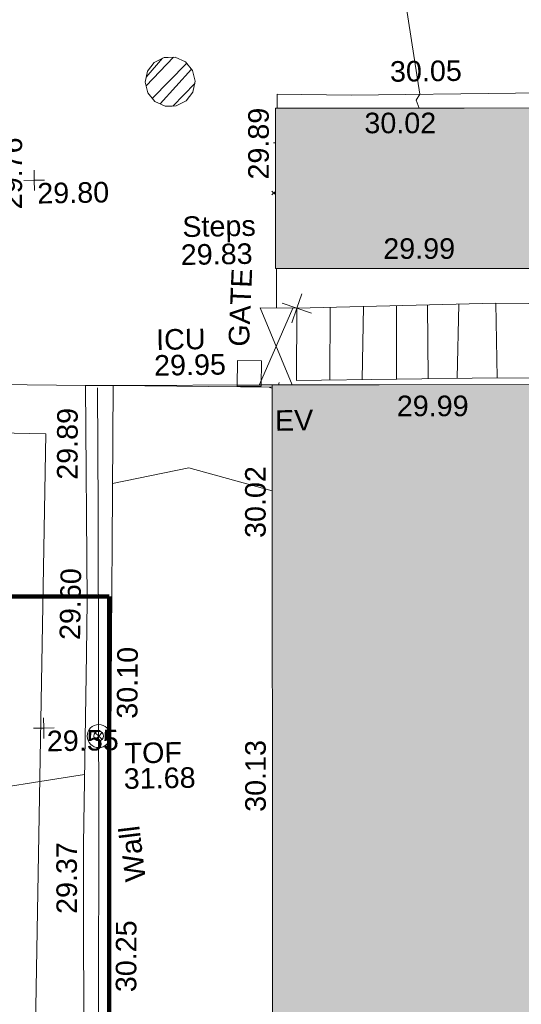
# Model space of a CAD drawing. Header units: millimetres. Extents: x -287732 to 520720, y -103372 to 287754.
# Tile 250 of 256: x 56640 to 65790, y 50540 to 68512. Entities that reach past the tile are written whole.
import ezdxf

# ---------------------------------------------------------------- set-up
doc = ezdxf.new("R2010")
doc.units = ezdxf.units.MM
doc.linetypes.add('IMPORT-HIDDEN2 _3_', pattern=[4762.5, 3175, -1587.5])
doc.linetypes.add('IMPORT-UG_ELEC_STREET LIGHTING_QLB2 _2_', pattern=[2700, 1500, -300.0000000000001, 0, -250, 150, -300.0000000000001, 0, -200])
for name, color, linetype, lineweight, true_color in [('00__TOPO__TOP_OF_FENCE_SYMBOL', 7, 'Continuous', 9, 0x666666), ('00_TOPO_EAVE', 7, 'Continuous', 9, 0x666666), ('00_TOPO_LEVEL_FLOOR', 7, 'Continuous', 9, 0x666666), ('00_UAV_BUILDING_OUTLINE', 5, 'Continuous', 9, 0x0000ff), ('00_UAV_CONCRETE', 9, 'Continuous', 9, 0x808080), ('00_UAV_EAVE', 7, 'Continuous', 9, 0x666666), ('00_UAV_FENCE', 7, 'Continuous', 9, 0x264c2f), ('00_UAV_FENCE_2D', 7, 'Continuous', 9, 0x264c2f), ('00_UAV_GATE', 7, 'Continuous', 9, 0xa50000), ('00_UAV_LEVEL_SPOT', 7, 'Continuous', 9, 0x666666), ('00_UAV_SERV_IC', 5, 'Continuous', 9, 0x0000ff), ('00_UAV_STEPS', 7, 'Continuous', 9, 0x666666), ('00_UAV_TOP_OF_FENCE', 6, 'Continuous', 9, 0xff00ff), ('00_UAV_WALL', 7, 'Continuous', 9, 0x7c00a5), ('01_DTM_CONTOUR_MJR', 7, 'Continuous', 9, 0x7f3f00), ('01_DTM_CONTOUR_MNR', 7, 'Continuous', 9, 0xa5a552), ('12333-PUM-2D-U-0001-C01 - Rev2_REVIT IMPORT_dwg', 7, 'Continuous', 9, 0x767676), ('A_RHA_Line', 7, 'Continuous', 9, 0x00a600), ('PUM-CHAMBER EXTENTS', 6, 'IMPORT-HIDDEN2 _3_', 9, 0xff00ff)]:
    doc.layers.add(name, color=color, linetype=linetype, lineweight=lineweight, true_color=true_color)
for name, color, linetype, lineweight in [('00_UAV_ROAD_EDGE', 7, 'Continuous', 9), ('00_UAV_SURFACE', 7, 'Continuous', 9), ('A_RHA_Detail', 7, 'Continuous', 9), ('A_RHA_Floor', 7, 'Continuous', 9), ('GEN-TEXT', 7, 'Continuous', 9)]:
    doc.layers.add(name, color=color, linetype=linetype, lineweight=lineweight)
doc.styles.add('Swis721 Lt BT_2', font='swissl.ttf', dxfattribs={"height": 375})

# ---------------------------------------------------------------- blocks, each defined once
blk = doc.blocks.new('12333-PUM-2D-U-0001-C01 - Rev2_REVIT IMPORT_dwg_MSL_Eaves_SYM_1-V92-Site Location Plan Proposed')
at = {"layer": '00_TOPO_EAVE', "color": 254, "true_color": 0xcccccc}
for p, q in [((-226.85057466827, 73.85312522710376), (-356.5791934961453, 116.0873754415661)), ((78.32184800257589, 240.5769041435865), (116.0873754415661, 356.5791934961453))]:
    blk.add_line(p, q, dxfattribs=at)
blk = doc.blocks.new('12333-PUM-2D-U-0001-C01 - Rev2_REVIT IMPORT_dwg__U74-2077604-Site Location Plan Proposed')
at = {"layer": '00_UAV_GATE', "color": 9, "true_color": 0xe1aaaa}
blk.add_line((261.5216509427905, -1407.438293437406), (-299.8943170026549, 7.962325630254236), dxfattribs=at)
at = {"layer": '00_UAV_GATE', "color": 9, "true_color": 0xe1aaaa, "flags": 128}
blk.add_lwpolyline([(-299.8943170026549, 7.962325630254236), (299.8943170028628, -7.962325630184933), (-337.1273043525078, -1394.386916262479), (-37.23297741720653, -1402.349242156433)], dxfattribs=at)
blk = doc.blocks.new('12333-PUM-2D-U-0001-C01 - Rev2_REVIT IMPORT_dwg_MSL_Node_Linework_1-2077247-Site Location Plan Proposed')
at = {"layer": '00_UAV_STEPS', "color": 254, "true_color": 0xcccccc, "flags": 128}
for points in [[(256.5421955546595, 704.8438894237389), (0, 0), (-704.8438894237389, 256.5421955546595)], [(704.8438894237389, -256.5421955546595), (0, 0), (-256.5421955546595, -704.8438894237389)]]:
    blk.add_lwpolyline(points, dxfattribs=at)
blk = doc.blocks.new('12333-PUM-2D-U-0001-C01 - Rev2_REVIT IMPORT_dwg_MSL_Node_LineworkTOF-2077248-Site Location Plan Proposed')
at = {"layer": '00__TOPO__TOP_OF_FENCE_SYMBOL', "color": 254, "true_color": 0xcccccc, "flags": 128}
for points in [[(165.3591892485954, 165.3591892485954), (0, 0), (-165.3591892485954, 165.3591892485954)], [(165.3591892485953, -165.3591892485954), (0, 0), (-165.3591892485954, -165.3591892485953)]]:
    blk.add_lwpolyline(points, dxfattribs=at)
at = {"layer": '00__TOPO__TOP_OF_FENCE_SYMBOL', "color": 254, "true_color": 0xcccccc}
for radius in [562.5594001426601, 233.853208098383]:
    blk.add_circle((0, 0), radius, dxfattribs=at)
blk = doc.blocks.new('12333-PUM-2D-U-0001-C01 - Rev2_REVIT IMPORT_dwg_MSL_FLlvl_SYM-V162-Site Location Plan Proposed')
at = {"layer": '00_TOPO_LEVEL_FLOOR', "color": 254, "true_color": 0xcccccc}
blk.add_line((-31.8395741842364, 1.732587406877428e-11), (-38.92611017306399, 8.662937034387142e-12), dxfattribs=at)
blk = doc.blocks.new('12333-PUM-2D-U-0001-C01 - Rev2_REVIT IMPORT_dwg_UAV-2077255-Site Location Plan Proposed')
at = {"layer": '00_UAV_LEVEL_SPOT', "color": 254, "true_color": 0xcccccc, "flags": 128}
for points in [[(500.0000000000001, 0), (0, 0), (0, 500.0000000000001)], [(0, -500.0000000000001), (0, 0), (-500.0000000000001, 0)]]:
    blk.add_lwpolyline(points, dxfattribs=at)
blk = doc.blocks.new('12333-PUM-2D-U-0001-C01 - Rev2_REVIT IMPORT_dwg_UAV-V203-Site Location Plan Proposed')
at = {"layer": '00_UAV_LEVEL_SPOT', "color": 254, "true_color": 0xeaeaea}
blk.add_line((-145.5463075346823, 1.386069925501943e-10), (-499.9999999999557, 1.386069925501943e-10), dxfattribs=at)
at = {"layer": '00_UAV_LEVEL_SPOT', "color": 254, "true_color": 0xcccccc, "flags": 128}
for points in [[(500.0000000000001, 0), (0, 0), (0, 500.0000000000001)], [(1.386069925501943e-10, -499.9999999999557), (1.386069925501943e-10, 1.386069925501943e-10), (-145.5463075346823, 1.386069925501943e-10)]]:
    blk.add_lwpolyline(points, dxfattribs=at)
blk = doc.blocks.new('12333-PUM-2D-U-0001-C01 - Rev2_REVIT IMPORT_dwg_MGS62954_T2_Galway_ITM_3d_Rev1-2077680-Site Location Plan Proposed')
at = {"layer": '00_UAV_CONCRETE', "color": 254, "true_color": 0xcccccc, "flags": 128}
blk.add_lwpolyline([(533975329.7631215, 725617966.0985793), (533975419.7425, 725621351.8120003), (533973807.504135, 725621373.7336589), (533972183.7425001, 725621395.812), (533969564.7425, 725621435.812), (533968809.7500442, 725621439.2264379), (533965805.7425, 725621452.8120002), (533964459.7425001, 725621496.8120003), (533964455.1654094, 725621240.4949224)], dxfattribs=at)
at = {"layer": '00_UAV_FENCE', "color": 254, "true_color": 0xcccccc, "flags": 128}
blk.add_lwpolyline([(533964750.7425, 725617580.8120002), (533964378.7266773, 725617594.2021675), (533964391.4353591, 725618312.908854)], dxfattribs=at)
at = {"layer": '00_UAV_FENCE_2D', "color": 254, "true_color": 0xcccccc, "flags": 128}
for points in [[(533973554.4964005, 725617483.9338702), (533969572.7425001, 725617576.8120002), (533968381.7425, 725617611.8120002), (533964750.7425, 725617580.8120002)], [(533990964.1186976, 725596634.5562297), (533987912.7885001, 725596664.6665002), (533983992.7885001, 725596759.6665001), (533978558.7885, 725596850.6665001), (533974087.7885002, 725596902.6665001), (533969196.7885, 725596983.6665001), (533963895.7885001, 725597063.6665001), (533960784.0595002, 725597139.8885002), (533960859.0595002, 725601247.8885001), (533960914.0595002, 725605285.8885002), (533960967.7425002, 725607837.8120002), (533961063.7425001, 725613958.8120003), (533961090.6646549, 725616194.2439687)], [(533973531.8926664, 725616156.9733452), (533969547.1097108, 725616223.2255832), (533968381.230439, 725616250.4537603), (533964718.6585372, 725616262.5901963)]]:
    blk.add_lwpolyline(points, dxfattribs=at)
at = {"layer": '00_UAV_SERV_IC', "color": 254, "true_color": 0xcccccc, "flags": 128}
blk.add_lwpolyline([(533964076.8385, 725616169.2775), (533963636.8385, 725616181.2775), (533963649.5530718, 725616647.4784648), (533964089.5530718, 725616635.4784648)], close=True, dxfattribs=at)
at = {"layer": '00_UAV_STEPS', "color": 254, "true_color": 0xcccccc}
for p, q in [((533965358.5530574, 725617586.0012393), (533965330.5362282, 725616260.5626553)), ((533965965.3722246, 725617591.1820142), (533965919.138756, 725616258.6122398)), ((533966566.3369574, 725617596.3128065), (533966545.2843082, 725616256.5374204)), ((533967135.6369646, 725617601.1732583), (533967121.5960894, 725616254.627732)), ((533967706.8770671, 725617606.0502737), (533967654.4709473, 725616252.8619778))]:
    blk.add_line(p, q, dxfattribs=at)
at = {"layer": '00_UAV_STEPS', "color": 254, "true_color": 0xcccccc, "flags": 128}
blk.add_lwpolyline([(533968381.7425, 725617611.8120002), (533968381.230439, 725616250.4537603), (533964718.6585372, 725616262.5901963), (533964750.7425, 725617580.8120002)], close=True, dxfattribs=at)
at = {"layer": '00_UAV_SURFACE', "color": 254, "true_color": 0xcccccc}
for p, q in [((533960870.0503604, 725616238.0270385), (533959182.6394672, 725616287.0084558)), ((533961375.2657838, 725616229.9713452), (533964274.7533785, 725616148.8625956)), ((533961375.2657839, 725616229.9713452), (533964275.5048328, 725616192.9769939))]:
    blk.add_line(p, q, dxfattribs=at)
at = {"layer": '00_UAV_WALL', "color": 254, "true_color": 0xcccccc, "flags": 128}
blk.add_lwpolyline([(533960596.1900002, 725601650.0255003), (533960664.1329563, 725606346.3936038), (533960686.1900002, 725607871.0255002), (533960802.279188, 725611338.7042763), (533960834.8385002, 725612311.2775003), (533960870.0503604, 725616238.0270385), (533960961.6767714, 725616236.5660493), (533961375.2657841, 725616229.9713453), (533961304.1900002, 725613355.0255), (533961262.7147147, 725611649.9304314), (533961196.1900002, 725608915.0255), (533961150.0219418, 725606653.3536563), (533961114.1900003, 725604898.0255003)], dxfattribs=at)
at = {"layer": '01_DTM_CONTOUR_MJR', "color": 254, "true_color": 0xcccccc, "flags": 128}
for points in [[(533967044.4572659, 725621196.3883619), (533966990.3846155, 725621339.2307694), (533967060.0000002, 725621450.0000002), (533966685.2534136, 725624205.7242609), (533966750.1256377, 725626213.8891993)], [(533961331.01796, 725614440.1901997), (533962727.6718315, 725614701.1462661), (533964242.5136212, 725614256.2157795)]]:
    blk.add_lwpolyline(points, dxfattribs=at)
at = {"layer": '01_DTM_CONTOUR_MNR', "color": 254, "true_color": 0xcccccc}
blk.add_line((533960728.6658965, 725609139.8151885), (533959911.5081909, 725609026.6154559), dxfattribs=at)
at = {"layer": '01_DTM_CONTOUR_MNR', "color": 254, "true_color": 0xeaeaea, "flags": 128}
blk.add_lwpolyline([(533959911.5081909, 725609026.6154559), (533959219.5828383, 725608930.7639885), (533959007.1864613, 725608910.6795597)], dxfattribs=at)
for name, p, xscale, yscale, zscale in [('12333-PUM-2D-U-0001-C01 - Rev2_REVIT IMPORT_dwg_MSL_FLlvl_SYM-V162-Site Location Plan Proposed', (533964567.8385001, 725620609.2774999), 4.94, 4.94, 4.94), ('12333-PUM-2D-U-0001-C01 - Rev2_REVIT IMPORT_dwg_UAV-2077255-Site Location Plan Proposed', (533960000.0000001, 725620000.0000001), 0.375, 0.375, 0.375), ('12333-PUM-2D-U-0001-C01 - Rev2_REVIT IMPORT_dwg_MSL_Node_Linework_1-2077247-Site Location Plan Proposed', (533964750.7425, 725617580.8120002), 0.375, 0.375, 0.375), ('12333-PUM-2D-U-0001-C01 - Rev2_REVIT IMPORT_dwg_MSL_Eaves_SYM_1-V92-Site Location Plan Proposed', (533964359.4759071, 725616100.8299665), 0.375, 0.375, 0.375), ('12333-PUM-2D-U-0001-C01 - Rev2_REVIT IMPORT_dwg_UAV-V203-Site Location Plan Proposed', (533960000.0000001, 725610000), 0.375, 0.375, 0.375), ('12333-PUM-2D-U-0001-C01 - Rev2_REVIT IMPORT_dwg_MSL_Node_LineworkTOF-2077248-Site Location Plan Proposed', (533960999.4015907, 725609836.8596339), 0.375, 0.375, 0.375)]:
    blk.add_blockref(name, p, dxfattribs=dict(xscale=xscale, yscale=yscale, zscale=zscale))
blk.add_blockref('12333-PUM-2D-U-0001-C01 - Rev2_REVIT IMPORT_dwg__U74-2077604-Site Location Plan Proposed', (533964378.7266773, 725617594.2021675))
at = {"layer": '00_UAV_BUILDING_OUTLINE', "color": 251, "true_color": 0x666666, "char_height": 375, "width": 1495.902363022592, "attachment_point": 1, "line_spacing_factor": 1.005061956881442, "style": 'Swis721 Lt BT_2'}
for s, insert, rotation in [('29.89', (533963903.9463626, 725619945.7196171), 89.02410561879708), ('30.02', (533966043.9386567, 725621128.5777053), 359.02410561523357), ('29.99', (533966348.4217779, 725618830.477492), 359.0241056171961), ('29.99', (533966544.9651737, 725615954.696929), 359.0241056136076), ('30.02', (533963732.7221813, 725613405.5756942), 89.02410562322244), ('30.13', (533963647.5830796, 725608407.4534109), 89.02410562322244)]:
    blk.add_mtext(s, dxfattribs=dict(at, insert=insert, rotation=rotation))
at = {"layer": '00_UAV_CONCRETE', "color": 251, "true_color": 0x666666, "insert": (533966525.0812257, 725622060.1183097), "char_height": 375, "width": 1495.902363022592, "attachment_point": 1, "rotation": 359.74088278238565, "line_spacing_factor": 1.005061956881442, "style": 'Swis721 Lt BT_2'}
blk.add_mtext('30.05', dxfattribs=at)
at = {"layer": '00_UAV_EAVE', "insert": (533964315.4728648, 725615725.1130973), "char_height": 375, "width": 736.078940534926, "attachment_point": 1, "line_spacing_factor": 1.005061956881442, "style": 'Swis721 Lt BT_2'}
blk.add_mtext('EV', dxfattribs=at)
at = {"layer": '00_UAV_GATE', "color": 251, "true_color": 0x666666, "insert": (533963487.71699, 725616912.9296861), "char_height": 375, "width": 1567.13580888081, "attachment_point": 1, "rotation": 86.51985195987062, "line_spacing_factor": 1.005061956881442, "style": 'Swis721 Lt BT_2'}
blk.add_mtext('GATE', dxfattribs=at)
at = {"layer": '00_UAV_LEVEL_SPOT', "char_height": 375, "width": 1495.902363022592, "attachment_point": 1, "line_spacing_factor": 1.005061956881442, "style": 'Swis721 Lt BT_2'}
for s, insert in [('29.80', (533960051.8765643, 725619949.1441547)), ('29.55', (533960051.8765643, 725609949.1441548))]:
    blk.add_mtext(s, dxfattribs=dict(at, insert=insert))
at = {"layer": '00_UAV_ROAD_EDGE', "color": 251, "true_color": 0x666666, "insert": (533959393.300954, 725619481.8407521), "char_height": 375, "width": 1495.902363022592, "attachment_point": 1, "rotation": 88.92888960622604, "line_spacing_factor": 1.005061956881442, "style": 'Swis721 Lt BT_2'}
blk.add_mtext('29.76', dxfattribs=at)
at = {"layer": '00_UAV_SERV_IC', "color": 251, "true_color": 0x666666, "char_height": 375, "attachment_point": 1, "line_spacing_factor": 1.005061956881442, "style": 'Swis721 Lt BT_2'}
for s, insert, width in [('ICU', (533962172.3194651, 725617240.4070729), 1021.012723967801), ('29.95', (533962127.4913146, 725616770.028072), 1495.902363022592)]:
    blk.add_mtext(s, dxfattribs=dict(at, insert=insert, width=width))
at = {"layer": '00_UAV_STEPS', "char_height": 375, "attachment_point": 1, "line_spacing_factor": 1.005061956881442, "style": 'Swis721 Lt BT_2'}
for s, insert, width in [('Steps', (533962686.9632679, 725619292.1262647), 1552.889119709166), ('29.83', (533962649.4438469, 725618782.0047573), 1495.902363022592)]:
    blk.add_mtext(s, dxfattribs=dict(at, insert=insert, width=width))
at = {"layer": '00_UAV_TOP_OF_FENCE', "color": 251, "true_color": 0x666666, "char_height": 375, "attachment_point": 1, "line_spacing_factor": 1.005061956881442, "style": 'Swis721 Lt BT_2'}
for s, insert, width in [('TOF', (533961465.1254897, 725609702.4236945), 1163.479615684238), ('31.68', (533961442.7018479, 725609239.0469897), 1495.902363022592)]:
    blk.add_mtext(s, dxfattribs=dict(at, insert=insert, width=width))
at = {"layer": '00_UAV_WALL', "color": 251, "true_color": 0x666666, "char_height": 375, "attachment_point": 1, "line_spacing_factor": 1.005061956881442, "style": 'Swis721 Lt BT_2'}
for s, insert, width, rotation in [('29.89', (533960319.9535698, 725614527.859392), 1495.902363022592, 88.86114153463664), ('29.60', (533960315.5235295, 725611604.82698), 1495.902363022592, 88.11874999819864), ('30.10', (533961335.1447805, 725610149.5075347), 1495.902363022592, 88.60659364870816), ('Wall', (533961441.2127747, 725607153.8128628), 1130.237340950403, 95.95020533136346), ('29.37', (533960172.5715688, 725606603.5312458), 1495.902363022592, 89.1711524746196), ('30.25', (533961228.415491, 725605158.0614204), 1495.902363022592, 88.83056970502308)]:
    blk.add_mtext(s, dxfattribs=dict(at, insert=insert, width=width, rotation=rotation))
blk = doc.blocks.new('12333-PUM-2D-U-0001-C01 - Rev2_REVIT IMPORT_dwg-1620468-Site Location Plan Proposed')
at = {"layer": 'PUM-CHAMBER EXTENTS', "true_color": 0xffaaff}
h = blk.add_hatch(dxfattribs=at)
h.set_pattern_fill('FP_3', color=211, style=0, pattern_type=2)
h.set_pattern_definition([(45, (-533641079.65, -725615854.3560001), (-265.1650429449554, 265.1650429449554), []), (45, (-533640902.873, -725615854.3560001), (-265.1650429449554, 265.1650429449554), [])])
h.paths.add_polyline_path([(321329.7574046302, 5457.036908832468), (321532.9429010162, 5457.036908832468), (321716.006707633, 5545.195791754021), (321842.690792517, 5704.05260962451), (321887.9038189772, 5902.143821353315), (321842.6907925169, 6100.23503308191), (321716.006707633, 6259.09185095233), (321532.9429010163, 6347.250733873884), (321329.75740463, 6347.250733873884), (321146.6935980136, 6259.09185095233), (321020.0095131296, 6100.23503308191), (320974.7964866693, 5902.143821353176), (321020.0095131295, 5704.052609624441), (321146.6935980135, 5545.195791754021)])
at = {"layer": 'GEN-TEXT', "color": 253, "true_color": 0xaaaaaa}
for p, q in [((323314.808323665, 3810.185650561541), (323251.9948137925, 3872.999160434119)), ((323251.9948137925, 3802.288482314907), (323315.7599914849, 3866.053660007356))]:
    blk.add_line(p, q, dxfattribs=at)
at = {"layer": 'PUM-CHAMBER EXTENTS', "color": 211, "linetype": 'Continuous', "true_color": 0xffaaff, "flags": 128}
blk.add_lwpolyline([(321887.9038189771, 5902.143821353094), (321842.6907925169, 6100.235033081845), (321716.0067076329, 6259.091850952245), (321532.9429010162, 6347.250733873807), (321400.3501528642, 6347.250733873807), (321329.7574046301, 6347.250733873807), (321146.6935980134, 6259.091850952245), (321020.0095131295, 6100.235033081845), (320974.7964866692, 5902.143821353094), (321020.0095131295, 5704.052609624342), (321146.6935980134, 5545.19579175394), (321329.7574046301, 5457.036908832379), (321462.3501528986, 5457.036908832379), (321532.9429010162, 5457.036908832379), (321716.0067076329, 5545.19579175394), (321842.6907925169, 5704.052609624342)], close=True, dxfattribs=at)
blk.add_blockref('12333-PUM-2D-U-0001-C01 - Rev2_REVIT IMPORT_dwg_MGS62954_T2_Galway_ITM_3d_Rev1-2077680-Site Location Plan Proposed', (-533641079.6498471, -725615854.3561786))

msp = doc.modelspace()

# ---------------------------------------------------------------- hatches: boundary and pattern name
at = {"layer": 'A_RHA_Detail', "true_color": 0xc0c0c0}
h = msp.add_hatch(color=9, dxfattribs=at)
h.paths.add_polyline_path([(-80880.60083809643, -68502.79057078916), (-80400.865924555, -68483.41509113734), (-80400.865924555, -62984.64684185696), (-24474.85765177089, -63009.32043784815), (-24456.14471271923, -50840.30023858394), (-36622.55041039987, -50831.65104353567), (-36622.55041039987, -44228.57792613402), (-50959.0526582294, -44218.38599194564), (-50959.0526582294, -42573.78171514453), (-54563.9325804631, -42571.21897729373), (-54565.69773352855, -45054.17447474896), (-92408.82109321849, -45027.27149621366), (-92411.78875845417, -49201.74309222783), (-100061.9988811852, -49201.74309222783), (-100052.2214449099, -64852.82557838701), (-86120.90825229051, -64852.82557838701), (-86092.1662649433, -62957.90041523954), (-84861.10047608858, -62957.90041523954), (-84854.79052929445, -68240.109737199), (-80870.60226892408, -68240.10973722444)])
h.paths.add_polyline_path([(-137238.9269902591, -68461.9384092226), (-132719.7426408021, -68433.0633692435), (-132847.0731201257, -62850.04282283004), (-130454.6837966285, -62916.63108078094), (-130498.2830220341, -61355.85393642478), (-117581.136331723, -61423.42893438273), (-117492.3908565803, -49183.91309190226), (-125136.5200282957, -49178.47881952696), (-125133.572703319, -45032.61887136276), (-163007.1824077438, -45005.6942194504), (-163007.1824076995, -44090.2963411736), (-163123.8521269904, -44090.21339942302), (-163122.6389897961, -42383.75184302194), (-166563.8543419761, -42383.75184298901), (-166565.034908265, -44044.39824208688), (-193158.4656786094, -44025.49275805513), (-193195.152889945, -62863.65652504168), (-137269.7106414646, -62916.63108078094), (-137254.3708868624, -65679.90523788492)])
h.paths.add_polyline_path([(120310.9497607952, -32334.28230164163), (120312.4652266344, -31610.73011961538), (133451.2244789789, -31638.24899384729), (133469.2230092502, -19717.98315780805), (121295.7536929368, -19692.48606430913), (121319.8434528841, -8190.941560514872), (112277.0825930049, -8172.001674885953), (112263.1770823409, -14811.1234547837), (78285.85310969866, -14739.95861438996), (78292.82277619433, -8167.077575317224), (75241.99098605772, -8160.673431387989), (69355.76844233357, -8152.931592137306), (69353.6659720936, -9156.74635762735), (68372.60878945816, -9154.691552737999), (68372.60878945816, -13705.52853215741), (69333.7233474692, -13707.54156770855), (69325.07112547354, -16249.53369228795), (66623.4489111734, -16249.53369228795), (66619.79243935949, -17995.29925530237), (65989.07757494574, -17995.2992552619), (65985.44262772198, -19730.78799483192), (57152.23993377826, -19712.28702421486), (57127.42535098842, -31559.89463417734), (70277.87165424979, -31587.43801817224), (70277.87165431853, -32271.7414715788), (78263.96947909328, -32285.12944888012), (78266.62661740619, -31019.79372153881), (112335.8856506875, -31091.15111860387), (112335.8856506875, -32317.57330553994), (119781.4233959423, -32333.17321913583)])
h.paths.add_polyline_path([(7503.717409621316, -1791.439263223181), (15482.43097392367, -674.0213231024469), (15484.0826588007, 148.1327206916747), (56188.28042539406, 205.5276654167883), (56155.84326007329, 14338.3166313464), (18016.62665935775, 14236.48149539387), (17967.9025208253, 34313.18372071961), (21727.10644863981, 34324.0692624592), (21708.90974962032, 40608.10218321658), (18009.66447159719, 40608.10218321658), (17995.54603706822, 45483.75063442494), (9770.084204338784, 45420.6329473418), (3966.213879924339, 45446.76585222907), (3984.771235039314, 14176.56786832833), (1023.062455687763, 14176.56786837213), (-276.5134647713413, 14190.52623461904), (-231.6790044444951, 5968.135265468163), (-226.4491536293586, 193.7444677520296), (553.0869992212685, 183.4716499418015), (7477.609307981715, 143.2867586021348), (7488.638446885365, -674.0213231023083)])
h.paths.add_polyline_path([(77755.59663317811, 53.47451145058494), (77729.51881611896, 1699.844979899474), (94464.47132486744, 1659.976083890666), (94606.37913471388, 17991.390236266), (88810.4190114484, 18015.03260816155), (88799.89418497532, 14436.74271609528), (69413.88950349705, 14457.8773889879), (69377.35724448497, 99.62816357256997), (75241.99098605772, 67.32134432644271)])
h.paths.add_polyline_path([(61252.12079701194, 46453.95617366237), (105774.7348988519, 46472.68783506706), (105768.2642198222, 61852.61234306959), (92285.13876309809, 61852.61234306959), (92308.59670399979, 65784.30757140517), (96107.4668000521, 65767.60445243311), (96059.68081117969, 75209.20847378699), (101084.8427276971, 75071.88872764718), (104988.0046543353, 74765.36560406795), (108403.6894220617, 74363.8408943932), (112009.2703903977, 73787.25420861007), (115645.3524815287, 73049.69667206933), (116890.8108051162, 72761.69136252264), (120208.9929833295, 71893.18353872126), (120865.241739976, 71703.68484519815), (124135.6329506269, 70669.67317906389), (127435.6253142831, 69480.50055823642), (127820.4368670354, 69394.93141813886), (128274.3081769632, 69331.69585753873), (128731.8791144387, 69306.66104516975), (129189.9401488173, 69320.00258290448), (129645.2782985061, 69371.62688826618), (130094.6997111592, 69461.17185603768), (130535.0520071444, 69588.00939074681), (130963.246434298, 69751.24981927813), (131376.2795165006, 69949.74812590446), (131771.2541232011, 70182.11198903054), (132162.5575600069, 70460.5404660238), (132496.0921583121, 70741.69081113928), (132820.871367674, 71064.98072578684), (133117.4593294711, 71414.31364272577), (133383.77568926, 71787.23923950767), (133616.5473239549, 72178.5372844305), (133817.1647262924, 72590.54524898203), (133982.6025969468, 73017.89547513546), (134111.7005086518, 73457.59040801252), (134203.5529320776, 73906.54590458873), (134257.5155883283, 74361.61286216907), (134272.5462649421, 74819.5993153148), (134250.5259875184, 75277.29281745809), (134189.6227572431, 75731.48297747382), (134090.9274700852, 76178.98397757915), (133955.1324028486, 76616.65691993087), (133783.1900598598, 77041.43184345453), (133576.3064937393, 77450.32925647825), (133335.932843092, 77840.48103920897), (133063.7551572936, 78209.15055532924), (132761.6825665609, 78553.75185442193), (132431.8338935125, 78871.8678050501), (132076.5227905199, 79161.26705197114), (131698.2415080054, 79419.91966861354), (131299.6434187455, 79646.01139197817), (131093.5942456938, 79746.34209763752), (132146.0467355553, 83110.22226145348), (122787.7632953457, 86282.54285518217), (121604.3555412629, 82800.3591886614), (117095.9864227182, 83870.84033785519), (116841.9598400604, 83526.35449572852), (116120.5435466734, 91221.93611972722), (110237.7341284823, 91274.27491021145), (110194.3680786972, 90435.39030214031), (104988.0046543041, 90486.49901390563), (104973.2761846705, 94309.82427956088), (103746.1314668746, 94309.8242795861), (103839.9937121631, 122852.1474271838), (96365.09202306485, 122931.9599470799), (96350.3400238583, 123952.4168585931), (104555.5505249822, 123902.1925226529), (104607.3234458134, 120248.5396156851), (125502.5015002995, 120134.1933400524), (125662.0200253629, 137657.3796882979), (114479.5865733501, 137699.2256881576), (114382.306264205, 129149.9458158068), (104644.159003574, 129187.9975073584), (104577.9931702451, 126217.3903144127), (101184.4926406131, 126159.1566967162), (101264.6166812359, 135959.2655565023), (89967.23178808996, 135988.8856164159), (89927.63362986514, 125823.6463181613), (93630.53562302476, 125840.7948842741), (93580.65688892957, 122931.9599470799), (88697.38835376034, 122904.7310126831), (88679.3898954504, 95739.09143775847), (86378.25848996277, 95739.09143775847), (86378.18187189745, 96178.1008337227), (83279.50743284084, 96200.92083327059), (83273.62493422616, 95735.74732133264), (70169.67509619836, 95733.22421950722), (70166.26842742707, 96272.07409347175), (66674.99731294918, 96257.14073655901), (66654.74538556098, 95755.71092136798), (65784.77231079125, 95755.71092136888), (65887.65094984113, 117470.630565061), (53473.3427162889, 117487.9046429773), (53434.44066309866, 98570.46349063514), (40649.41626916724, 98570.46349063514), (40610.16711559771, 94406.01479078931), (38853.82372868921, 94410.36303440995), (38848.65589191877, 89463.65332729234), (40612.46601912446, 89518.45976927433), (40665.38257362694, 86257.73741128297), (38372.19584460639, 86305.72309285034), (38369.79374539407, 76901.0507917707), (50937.9512507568, 76944.40198294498), (50922.88567286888, 74598.78180889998), (56484.9061132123, 74588.85093771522), (56484.9061132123, 75194.85181995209), (92465.4037153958, 75233.0258166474), (92645.92783662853, 71766.64845094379), (89810.55521366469, 69362.83965827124), (85313.16173974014, 69360.94750420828), (85313.16173974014, 66907.4050808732), (75210.14498263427, 66903.15451589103), (75210.14498263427, 63815.70944550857), (70819.40014309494, 63815.70999200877), (70819.21601505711, 64253.35708059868), (69456.83415683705, 64253.35708059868), (69455.7195737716, 66901.99623166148), (61303.32856759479, 66898.5668068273), (61304.56054988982, 63970.32021231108), (70500.41048208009, 63970.32021219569), (70500.4088543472, 61852.59006207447), (61245.6438848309, 61848.69637488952), (61252.03558504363, 46656.49344428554)])
h.paths.add_polyline_path([(-17153.16561239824, 48569.32684293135), (-17153.16561224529, 60770.38083685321), (-29362.88357759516, 60774.70428694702), (-29362.88357759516, 67399.20394580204), (-43507.24466814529, 67405.01911303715), (-43488.5313307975, 69093.07334175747), (-45766.41866231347, 69109.32868388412), (-45794.3462003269, 67405.01911303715), (-47272.11273194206, 67404.2124544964), (-47272.44887633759, 66454.91798908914), (-86004.56386332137, 66468.63299519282), (-86006.66970787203, 60521.58362721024), (-92662.87722510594, 60521.58362721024), (-92665.2138765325, 50184.35611932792), (-79752.0168396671, 50179.78309939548), (-79752.016597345, 48591.4932381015), (-17157.7163123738, 48569.32845417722)])
h.paths.add_polyline_path([(-201056.4185878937, 48628.75479108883), (-138377.9751621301, 48634.64535779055), (-138377.9751621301, 50133.28201003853), (-125467.710581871, 50134.49626164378), (-125468.6909603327, 60566.1903686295), (-132186.8595614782, 60565.86652591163), (-132187.4203588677, 66533.0197876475), (-170643.3098734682, 66805.61809689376), (-170643.3098732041, 67738.78475848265), (-200340.0100486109, 67488.93693764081), (-200348.7171487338, 60827.78025104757), (-201057.5650552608, 60827.71357558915), (-201056.6510294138, 51102.04313372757)])
h.paths.add_polyline_path([(-240051.5126725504, 54769.19491160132), (-239444.490259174, 54811.10754483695), (-239186.5396223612, 54841.92927608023), (-238764.8191577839, 54940.98166103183), (-238382.4735933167, 55122.46891388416), (-237990.3402229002, 55354.87497234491), (-237269.2031023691, 55936.21515020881), (-237032.4836384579, 56225.56611516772), (-236793.0039602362, 56569.31473944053), (-236554.5880578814, 57004.26389721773), (-236432.7219585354, 57267.46508908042), (-236300.081527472, 57753.26238983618), (-236250.7285154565, 58017.17885684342), (-236235.6490609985, 58516.21786804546), (-236233.2538429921, 58987.85640053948), (-236213.7029795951, 59823.48083769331), (-236363.8287855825, 59820.86038205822), (-236634.0279869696, 60698.06075827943), (-236391.9547756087, 61432.19726339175), (-236225.4740089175, 61435.10319600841), (-236201.6036569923, 62637.68779596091), (-232563.5271750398, 62639.28734435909), (-232563.5271750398, 63049.03842404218), (-232732.1945866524, 63049.15302218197), (-232860.1521277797, 63457.95890274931), (-232731.606808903, 63914.24862697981), (-232560.8209656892, 63914.24862697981), (-232515.1276847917, 70598.00033009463), (-240628.6947849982, 70598.85496273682), (-240629.7923196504, 72350.98321577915), (-246412.6011212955, 72347.36085933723), (-246412.6011212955, 70616.45923936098), (-254449.5805725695, 70618.60952619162), (-254454.637144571, 70754.06491720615), (-254469.7140363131, 73191.66276250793), (-263883.2532625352, 73267.83063688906), (-263902.4181505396, 68260.74348553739), (-263714.8217520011, 68259.82096572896), (-263552.9672900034, 67819.65434396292), (-263719.0883117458, 67392.2068408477), (-263913.6298699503, 67392.20684284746), (-263956.7001913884, 58633.76423459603), (-260181.1963171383, 58611.22607638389), (-260192.3146983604, 56354.25111579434), (-257184.684388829, 56339.46086021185), (-257213.4419957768, 57092.93866021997), (-257338.5163846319, 57093.27331223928), (-257471.0109294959, 57531.74572308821), (-257338.5163845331, 58062.22513696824), (-257203.4956297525, 58064.06881289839), (-257173.5751889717, 58598.54056692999), (-256478.2273617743, 58575.27357994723), (-256478.2273617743, 58788.51859473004), (-256013.0091299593, 58911.92701534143), (-255397.0786664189, 58780.99767617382), (-255397.0786664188, 58595.982422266), (-243809.885361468, 58585.92793201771), (-243805.3570672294, 58352.04527760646), (-243740.939469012, 57884.52572680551), (-243619.0830608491, 57421.84877545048), (-243424.3877545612, 56943.65915412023), (-243247.1437899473, 56608.24157713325), (-243003.0710579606, 56249.99021479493), (-242732.2093200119, 55932.75703082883), (-242371.7230178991, 55603.12658811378), (-242141.255125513, 55424.88676767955), (-241804.9643037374, 55216.88439822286), (-241529.4640827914, 55077.02869055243), (-241100.6275144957, 54917.18295003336), (-240836.2134980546, 54840.82833176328), (-240453.4486195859, 54788.60784130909), (-240218.9578693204, 54777.28227442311)])
h.paths.add_polyline_path([(40276.69022552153, 59895.36417752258), (40328.62676029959, 69196.9439153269), (36588.99968785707, 69217.8245910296), (36619.46637569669, 74674.25962428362), (32264.36460078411, 74687.02318924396), (32233.48293867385, 69156.26826306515), (11916.69390495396, 69269.70959686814), (11966.66200111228, 78218.75165974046), (29087.509017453, 78123.15526808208), (29143.44567205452, 88141.1370047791), (15719.348796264, 88216.09212953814), (15732.60379610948, 90589.9978889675), (4594.294101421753, 90652.19003489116), (4525.129359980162, 78265.12250449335), (10096.76365553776, 78234.01258731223), (10077.43887221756, 74773.03821910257), (4547.641142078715, 74803.91453678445), (4465.579974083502, 60107.1600234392), (19125.89094760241, 60025.30234268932), (19139.86249374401, 62527.53804644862), (31738.59196305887, 62457.19146404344), (31724.55430858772, 59943.11609815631), (38369.79364225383, 59906.01157293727)])
h.paths.add_polyline_path([(-246083.0241259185, 72334.29150213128), (-246083.0594797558, 72334.30275087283), (-246208.2905500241, 72334.29150213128)])
h.paths.add_polyline_path([(-114575.3004830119, 112178.0758695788), (-114575.3246435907, 112178.0758695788), (-114707.2752166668, 115801.5811617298)])
h.paths.add_polyline_path([(-154699.9178765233, 101760.4080976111), (-114382.050333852, 101776.0542914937), (-114382.050333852, 106926.9360164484), (-113755.641395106, 106927.1792101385), (-113757.5507412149, 111847.2721531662), (-114431.6837526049, 111847.2721531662), (-114431.8097758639, 112178.0758695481), (-114575.3004830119, 112178.0758695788), (-114578.9984943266, 121707.2390833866), (-123056.9849702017, 121707.2390833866), (-123068.8201032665, 156452.7036899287), (-119381.2340625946, 156454.1348067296), (-119381.2340625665, 160165.8597952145), (-115501.031452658, 160167.3662801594), (-115503.3750945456, 166206.5793118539), (-132411.7987151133, 166599.6604729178), (-132411.8243278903, 166665.6603411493), (-135275.0124468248, 166664.5490317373), (-135275.0124468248, 166628.1883101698), (-135911.3205076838, 166628.1944502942), (-135911.3479256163, 166352.1604668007), (-152521.1633846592, 166345.7146753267), (-152518.3680955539, 159142.6836790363), (-150699.3133726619, 159117.9265656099), (-150758.5477087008, 122560.691203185), (-151059.2005266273, 122560.691203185), (-151061.0981347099, 121302.4374932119), (-154138.3148337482, 121372.6012653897), (-154138.3148337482, 121865.1834517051), (-154704.3888425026, 121867.2611370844), (-154688.5451973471, 119352.3937021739), (-154745.5933227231, 119352.3715636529), (-154745.5763474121, 118722.1532660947), (-160794.1544526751, 118748.7442832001), (-160794.1544526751, 119410.5425977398), (-163852.1622693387, 119422.408321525), (-163855.0715294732, 118762.2003111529), (-167568.6765459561, 118778.5256058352), (-166634.6619849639, 124395.1277019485), (-166930.050559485, 124500.0918161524), (-167568.6765459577, 124707.6250903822), (-168028.2173235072, 124841.3808647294), (-168630.5006276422, 124991.3056740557), (-169238.2056069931, 125117.4693074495), (-169850.3952285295, 125219.6772876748), (-170466.1255403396, 125297.7720169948), (-171089.11025998, 125351.8553033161), (-171704.4065937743, 125381.1774255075), (-172325.0479971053, 125386.3595015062), (-172782.2248668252, 125374.5832362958), (-173401.7764235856, 125337.4554476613), (-174109.844898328, 125263.4341236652), (-174634.1213722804, 125190.4100126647), (-175245.0145766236, 125080.719099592), (-176047.1958093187, 124895.7675260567), (-176665.4852587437, 124724.7228134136), (-177045.3001228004, 124609.1129151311), (-177631.5127792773, 124405.2077276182), (-176665.4852586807, 118818.5158794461), (-177558.9402083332, 118822.4435768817), (-177662.2853368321, 125263.4341236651), (-176365.3912351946, 126542.9270807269), (-159462.2970490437, 126319.910391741), (-157057.7396790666, 128609.0850976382), (-157060.6673204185, 136153.1661957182), (-158638.8016610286, 137740.2441626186), (-159352.3735831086, 137740.2441626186), (-161634.4140634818, 140201.1078539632), (-168727.9404945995, 140256.8191146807), (-171035.0401161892, 137942.8847305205), (-174184.1459014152, 137942.8847305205), (-176460.1167434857, 140292.2858551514), (-177341.6856934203, 140292.2858551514), (-177341.7113613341, 140358.4281613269), (-183428.5803825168, 140356.0660244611), (-185921.6385985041, 137917.4639994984), (-185921.6385985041, 131757.3091155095), (-186906.8767412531, 131756.9267733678), (-187725.3914540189, 130809.9989183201), (-187724.058890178, 127376.1828148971), (-186481.0281350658, 126304.5577463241), (-186479.4846754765, 122327.2959175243), (-185176.2828158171, 121059.4673825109), (-180304.1129154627, 121059.4673824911), (-180304.1136492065, 118802.0484409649), (-193555.3706955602, 118802.0484409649), (-193555.368699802, 133117.8341649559), (-192593.6442938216, 133118.2073819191), (-192593.6442938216, 134200.8158367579), (-192224.6284783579, 134200.9592041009), (-192225.5653014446, 136615.0101267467), (-192595.0012460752, 136615.0101267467), (-192595.4357332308, 137734.4745165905), (-193589.2709668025, 137734.4746851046), (-193589.2685988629, 147474.570583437), (-193163.2062206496, 147492.8644732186), (-192765.7252967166, 147531.087133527), (-192359.9383250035, 147589.5931622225), (-192199.8207947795, 147616.5827294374), (-191882.7548926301, 147682.9245600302), (-191568.5380070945, 147761.6632019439), (-191257.654638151, 147852.677242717), (-190828.6072909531, 148002.2045655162), (-190647.7999969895, 148070.9514233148), (-190349.7690789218, 148197.8750094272), (-190056.9509284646, 148336.4013817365), (-189769.797051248, 148486.3169427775), (-189405.3590254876, 148698.0567944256), (-189132.906026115, 148873.2749095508), (-188867.542109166, 149059.0543929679), (-188609.6764469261, 149255.1087866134), (-188354.9814055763, 149465.3525772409), (-188079.6339208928, 149713.879248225), (-187884.9836199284, 149901.8220103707), (-187545.928247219, 150265.8040604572), (-187446.29984479, 150378.3960832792), (-187241.3270201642, 150629.2310214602), (-187046.3599558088, 150887.9197697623), (-186861.6992771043, 151154.0634500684), (-186546.1373636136, 151669.829875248), (-186524.4196769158, 151707.0632450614), (-163675.2898318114, 151669.829875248), (-163687.5843045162, 148134.07679455), (-157303.6541541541, 148136.492106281), (-157303.6541541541, 155759.91501608), (-157557.4317586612, 155765.0384228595), (-157555.9168973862, 166678.0466575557), (-187009.2021991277, 166699.7464767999), (-187013.0952111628, 162054.4009359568), (-188707.17754695, 162044.5925187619), (-188705.9961892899, 155021.5333641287), (-188737.9999316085, 154650.5326604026), (-188799.0133969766, 154283.1866125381), (-188857.2045401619, 154035.4341107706), (-188966.1106131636, 153679.3368924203), (-189102.6200311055, 153332.8820747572), (-189265.8911675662, 152998.2056672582), (-189454.9174011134, 152677.371060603), (-189645.2484685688, 152421.3220123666), (-189916.9563410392, 152104.2450531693), (-190212.7041973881, 151809.4634871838), (-190530.6686598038, 151538.7947471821), (-190868.8893671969, 151293.9075915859), (-191225.281078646, 151076.3118324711), (-191597.6465194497, 150887.3490191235), (-192092.8415776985, 150682.5621956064), (-192519.2468154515, 150561.8451365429), (-192903.8930791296, 150482.240889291), (-193187.215491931, 150440.8868273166), (-193594.1866364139, 150407.1257787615), (-193594.5952989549, 151459.9895227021), (-205369.2399268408, 151455.4201247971), (-205354.4523517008, 113350.0822379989), (-207187.1580384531, 113349.3710182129), (-207184.3024929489, 105991.0636522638), (-205312.8748221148, 105991.1901500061), (-205311.2362476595, 101769.6553082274), (-175488.6451201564, 101781.2285901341), (-175488.6451201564, 110889.6985621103), (-154703.4627663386, 110897.5679794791), (-154700.2792295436, 102691.5597281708)])
h.paths.add_polyline_path([(193735.9435693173, 113047.8274774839), (208865.0938716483, 114991.0266430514), (208976.1154123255, 114126.6471160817), (216447.8967332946, 115086.3281915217), (216038.7305308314, 118271.9702413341), (232648.5073383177, 120405.3421626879), (233425.993615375, 114352.0734369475), (240632.2017567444, 115277.6440988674), (239854.8412683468, 121329.9334727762), (256406.8682407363, 123455.8879629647), (257091.7572256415, 118089.1198988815), (264572.2871227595, 119040.8180953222), (261877.8350555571, 138524.7609215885), (259178.7147038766, 138221.6086035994), (259197.3483655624, 137439.0084132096), (254686.1480587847, 136897.0007612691), (255412.6810205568, 131314.8303176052), (240852.7447969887, 129522.4514056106), (239771.0426543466, 137918.8519126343), (240649.5822431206, 138010.1984551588), (240062.3063116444, 142776.6750342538), (239165.7694642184, 142685.0143484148), (237630.9646614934, 151018.3171732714), (266172.8791088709, 154560.7889781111), (271297.1876944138, 142612.4006970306), (276531.7397502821, 144861.098714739), (274941.5029779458, 148527.9037281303), (302074.5307653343, 160134.9084326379), (300215.9323773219, 164320.1841173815), (301528.1613272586, 164907.0997989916), (300405.1237791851, 167477.8916353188), (299016.6944531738, 166945.7181824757), (295626.7488506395, 174518.754428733), (294333.0289184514, 177537.1551681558), (287288.8475947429, 174518.754428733), (289427.6893504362, 169661.0163463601), (272956.7816584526, 162557.1203578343), (271943.2187787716, 164897.4305293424), (267016.3118217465, 162764.0369715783), (268502.3094164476, 159357.0430143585), (265200.4029574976, 157946.4096681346), (226856.416695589, 153146.7821792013), (227510.3041274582, 148852.0205334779), (228280.9873165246, 141179.0007483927), (227302.3544112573, 141050.281300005), (227895.3788235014, 136433.1758633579), (228748.5501749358, 136523.8855003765), (229602.3077302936, 128023.7667641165), (217691.2359889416, 126493.8999679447), (217642.3600127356, 126874.433267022), (215138.5007311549, 126552.8357430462), (215194.9980427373, 126112.965074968), (215015.6132226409, 126089.924757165), (214840.9672575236, 127449.66446064), (192258.7012018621, 124549.1816390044), (193486.3576426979, 114991.0266430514)])
h.paths.add_polyline_path([(-78076.24187439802, 117605.5188722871), (-78076.23951902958, 117610.0871211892), (-78070.318122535, 129485.7330792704), (-74723.15926543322, 129478.385255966), (-74723.15926543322, 125435.7860624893), (-48015.64546086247, 125380.0246061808), (-47996.55031653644, 135872.5822179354), (-61198.15919578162, 135901.5630078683), (-74714.72264144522, 135923.5088764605), (-74723.6287602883, 131865.2975510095), (-78070.318122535, 131872.642169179), (-78062.97909487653, 149549.7689430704), (-58292.26570492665, 149541.5607197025), (-58292.26570491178, 148946.2407608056), (-37707.70924046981, 148937.6946533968), (-37703.30827430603, 159740.0672041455), (-44148.26955755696, 159742.7429641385), (-44148.26955755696, 162961.3319174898), (-49829.95437583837, 162961.3319174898), (-49830.92144130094, 160632.0129326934), (-78494.09026625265, 160643.9130440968), (-78494.09026625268, 161615.1537738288), (-78739.225852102, 161615.2555472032), (-78691.7919454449, 168187.9195488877), (-90844.57645036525, 168126.8149079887), (-90962.52567694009, 152686.7636277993), (-89064.97866809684, 152685.9758215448), (-89079.54115380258, 117610.0871211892), (-78374.80218507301, 117605.6428258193)])
h.paths.add_polyline_path([(69254.82576126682, 129235.9722870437), (69259.97086178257, 136167.789247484), (86068.0992678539, 136131.0235193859), (86008.66431381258, 164703.3084147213), (58789.63167882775, 164723.511581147), (58789.63167882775, 170119.2062865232), (54460.1632489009, 170122.4198087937), (54457.21717773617, 166153.279245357), (47042.2151650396, 166158.7829869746), (47041.10931533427, 164668.9097040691), (39173.27935198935, 164674.7495545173), (39172.83712618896, 164078.9539098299), (17014.87910992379, 164095.4005254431), (17002.38841206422, 147267.1142245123), (12659.63471563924, 147267.1142245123), (12653.60087534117, 139137.9291796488), (17031.41608901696, 139134.6797717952), (17024.5879174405, 129935.3194463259), (39191.34773726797, 129918.8662983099), (39191.34773726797, 129258.2867272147), (69014.0340609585, 129236.1510132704)])
h.paths.add_polyline_path([(39265.62356917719, 139467.8223435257), (33050.91021530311, 139484.1586867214), (33087.56357182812, 153427.9220784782), (39277.60130889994, 153411.6505991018), (39277.60130890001, 152830.3127277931), (43058.29603858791, 152820.3745823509), (43024.83899408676, 140092.5601633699), (39267.2657899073, 140092.5601633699)])
h.paths.add_polyline_path([(1979.548949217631, 189123.2414339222), (18699.10403225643, 189180.0465563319), (18678.46874730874, 195253.6675675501), (24349.02704561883, 195272.9334348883), (24334.96888372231, 199550.7690688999), (28829.78348974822, 199566.0403168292), (28798.3577216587, 208815.6446464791), (24334.949615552, 208806.151404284), (24333.90624841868, 209113.2475694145), (16811.59093053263, 209087.6903002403), (16806.58456499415, 208843.5909093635), (6772.293057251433, 208809.4991440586), (6797.166076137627, 201488.5780549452), (-8471.058649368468, 201436.7038490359), (-8471.058649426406, 200429.0172028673), (-11856.09020770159, 200417.5164702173), (-11823.72827009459, 190892.3684138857), (-7614.729360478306, 190906.6685966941), (-7614.729360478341, 190170.8290169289), (-4608.619189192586, 190169.2993656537), (-4608.238782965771, 190916.8832264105), (1973.379031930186, 190939.2444180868), (1977.122761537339, 189837.3456693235)])
h.paths.add_polyline_path([(-20506.22133143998, 190640.0286460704), (-20122.28942212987, 206347.1214480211), (-41550.34215551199, 207015.2557957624), (-41462.26177903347, 210449.6195896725), (-31391.41053372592, 210152.0276719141), (-31078.64493155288, 223862.5743669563), (-44305.08575743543, 224230.7972280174), (-44490.79956591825, 211865.5542346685), (-47510.12209648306, 211942.9901385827), (-47722.57925071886, 203659.0205614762), (-47076.06680548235, 203635.3001465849), (-47175.4684425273, 199531.9403872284), (-46801.21126120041, 199520.4703269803), (-46873.68175963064, 195478.5899481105), (-44600.40472248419, 195425.2559779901), (-44685.88459507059, 192243.2795180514), (-38073.99929115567, 192135.6564362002), (-38104.39995468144, 191126.972250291), (-21537.79264466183, 190668.5723412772)])
h.paths.add_polyline_path([(16801.02360973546, 195961.500137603), (9656.615133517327, 196015.1086063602), (9643.838150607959, 199513.9922857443), (11631.77992468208, 199485.8321209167), (11631.7920940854, 203322.2460456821), (16806.58456511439, 203391.4855728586), (16801.0407710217, 195984.4293109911)])
h.paths.add_polyline_path([(122084.9264926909, 200536.2570557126), (122088.1805162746, 206386.1947929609), (125211.1061638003, 206386.1947929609), (125211.1162733, 206645.8932837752), (126202.7098976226, 206645.8932838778), (126203.0204769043, 207041.0477229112), (130401.4034741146, 206979.0758390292), (130444.2691124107, 209883.280297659), (126202.8383603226, 209945.8832030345), (126203.0204769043, 214624.1281189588), (127364.791950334, 214624.1281190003), (127365.2106673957, 225380.2058567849), (126159.8599207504, 225380.2527798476), (126207.4133336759, 241475.3410923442), (119482.5411291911, 241495.8747898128), (119479.2041949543, 246182.0096278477), (109943.9121324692, 246175.2196735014), (109953.2702601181, 233033.381429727), (115000.5285021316, 233033.3814296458), (114999.579292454, 208653.4991933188), (112026.3032630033, 208653.4991933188), (112024.3519988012, 200538.6761891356), (122024.6079402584, 200536.2715596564)])
h.paths.add_polyline_path([(30087.05071580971, 200986.75440713), (38030.67179071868, 201028.6865660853), (38030.67179071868, 202922.9731660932), (38109.89531492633, 202923.3913649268), (38067.25569096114, 208827.6066631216), (38013.35839378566, 208827.6672237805), (38012.38630971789, 209012.5383931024), (30044.90685988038, 208970.480297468), (30076.83023715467, 202922.9203834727)])
h.paths.add_polyline_path([(195986.2599417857, 205661.5722736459), (202896.8751332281, 206052.0074670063), (202676.8862551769, 209945.7611691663), (195766.2710618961, 209555.3259759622)])
h.paths.add_polyline_path([(-91652.40581580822, 206392.6172135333), (-79454.24421187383, 206432.5105635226), (-79629.29258199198, 238245.6998510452), (-68904.21147484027, 238215.095164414), (-68918.55832832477, 246312.9061543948), (-68918.56040493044, 246314.0782553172), (-68756.515268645, 246312.9061543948), (-68755.20581930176, 246638.9786699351), (-79620.07671794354, 246651.3624133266), (-79606.5628449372, 247343.5411849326), (-82154.50636787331, 247318.0695596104), (-82154.50636787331, 247488.1275895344), (-91640.64698348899, 247472.5371040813), (-91638.72040628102, 246846.4753752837), (-131470.3702759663, 246641.42150215), (-131470.3702759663, 250159.5419305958), (-142857.1087886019, 250176.7939677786), (-142864.0554935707, 246220.0701029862), (-165118.8027587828, 246272.3986783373), (-165040.0492656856, 253907.936045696), (-178677.4727934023, 253929.5079730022), (-178699.5521575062, 238176.7234097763), (-138599.3373496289, 238209.4781454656), (-138548.4479938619, 206627.5237025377), (-126646.6702863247, 206572.2299428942), (-126666.6805510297, 234825.8818836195), (-124962.7180531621, 234825.9534805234), (-124969.0241559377, 234688.4891474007), (-91595.61129713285, 234664.3133306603), (-91650.87307429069, 207155.5994723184)])
h.paths.add_polyline_path([(142123.7078574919, 209113.5383730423), (152768.4446292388, 209127.3137314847), (152745.2992288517, 227012.63380935), (142100.5623961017, 226998.8584508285), (142121.8067345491, 210582.5602643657)])
h.paths.add_polyline_path([(168998.8561129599, 209274.9592350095), (169026.8416078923, 226860.3446540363), (161686.6780314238, 226876.6646907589), (161647.6783165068, 209291.3037608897), (168846.6177107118, 209275.2977201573)])
h.paths.add_polyline_path([(49761.46820719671, 218476.5678095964), (49794.00484360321, 223316.1680811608), (41274.07755982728, 223363.4010619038), (41273.58999769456, 223290.8795634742), (32187.30576796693, 223351.9666549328), (32202.10532419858, 225553.2987454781), (20081.83724695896, 225634.7833114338), (20035.26675877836, 218707.7438801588), (31566.33951793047, 218630.2204881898), (31566.12891731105, 218598.8950898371), (49750.1971391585, 218476.6435849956)])
h.paths.add_polyline_path([(162361.9830851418, 234154.05208666), (162366.6425722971, 241589.9129272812), (135261.102696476, 241630.986197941), (135249.088870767, 234197.8735112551), (160249.0277027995, 234157.4671671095)])
h.paths.add_polyline_path([(176458.8604389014, 246709.5724700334), (176516.2484477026, 252173.1529804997), (168884.2833866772, 252253.3171281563), (168934.86529241, 257068.9279575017), (164355.0504715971, 257117.0331241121), (164296.1746742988, 251511.808811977), (164416.8965511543, 251510.5407811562), (164367.8024342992, 246836.573754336), (171460.1142273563, 246762.0779818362)])

# ---------------------------------------------------------------- linework, layer by layer
at = {"layer": 'A_RHA_Floor', "color": 253, "true_color": 0xaaaaaa}
for p, q in [((56124.75504341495, 60972.80324738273), (57117.67462364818, 60955.55268454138)), ((57117.67462364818, 60955.55268454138), (56881.45301627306, 47358.94940881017))]:
    msp.add_line(p, q, dxfattribs=at)
at = {"layer": 'A_RHA_Line', "color": 7}
for p, q in [((64747.13595695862, 66900.01569393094), (61303.32856755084, 66898.56680686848)), ((61303.32856755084, 66898.56680686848), (61303.98236000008, 65344.59122395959)), ((69455.71957358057, 66901.99670063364), (64747.13595695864, 66900.01569393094)), ((61303.98236000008, 65344.59122395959), (61304.56054656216, 63970.32021231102)), ((61304.56054656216, 63970.32021231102), (64928.8735311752, 63971.84504207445)), ((64928.8735311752, 63971.84504207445), (69926.92098295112, 63973.94783267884)), ((63198.25952542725, 61849.51788422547), (61245.6438847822, 61848.69637497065)), ((61245.6438847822, 61848.69637497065), (61246.92550687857, 58802.45512259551)), ((68197.13196653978, 61851.62102190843), (63198.25952542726, 61849.51788422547)), ((61246.92550687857, 58802.45512259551), (61249.02863376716, 53803.60819555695)), ((61249.02863376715, 53803.60819555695), (61251.13176063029, 48804.76126860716))]:
    msp.add_line(p, q, dxfattribs=at)
at = {"layer": 'A_RHA_Line', "color": 1, "lineweight": 140, "true_color": 0xff0000}
for p, q in [((-15424.57894491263, 57984.08758351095), (58270.55521156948, 57984.08758351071)), ((58270.55521156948, 57984.08758351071), (58270.55521156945, 44402.91055661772))]:
    msp.add_line(p, q, dxfattribs=at)

# ---------------------------------------------------------------- block references
at = {"layer": '12333-PUM-2D-U-0001-C01 - Rev2_REVIT IMPORT_dwg', "color": 254, "linetype": 'IMPORT-UG_ELEC_STREET LIGHTING_QLB2 _2_', "true_color": 0xffd4d4, "rotation": 0.9999999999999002}
msp.add_blockref('12333-PUM-2D-U-0001-C01 - Rev2_REVIT IMPORT_dwg-1620468-Site Location Plan Proposed', (-261895.0770586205, 55869.5817132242), dxfattribs=at)

doc.saveas('drawing.dxf')
